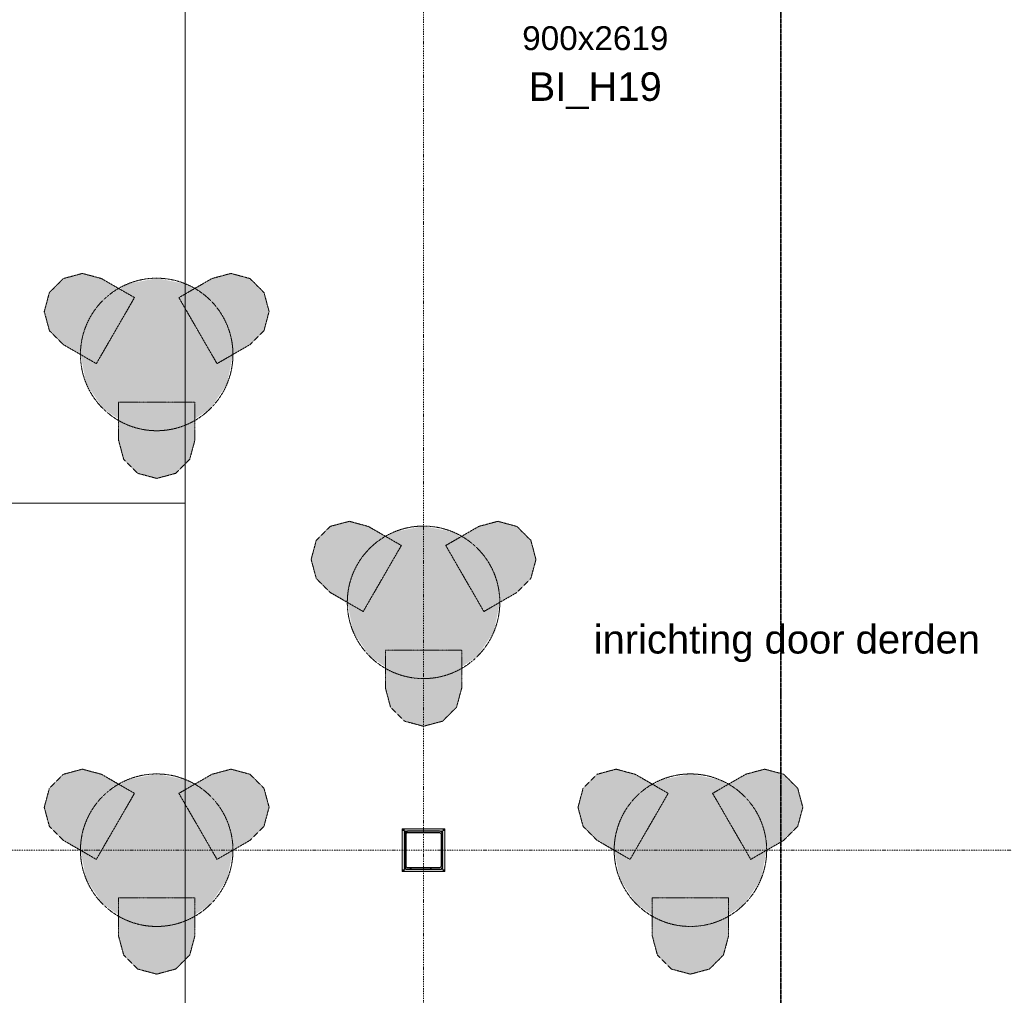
# Model space of a CAD drawing. Extents: x 0 to 92550, y 0 to 59400.
# Tile 72 of 87: x 33620 to 38786, y 33139 to 38256. Entities that reach past the tile are written whole.
import ezdxf
from ezdxf.xclip import XClip

# ---------------------------------------------------------------- set-up
doc = ezdxf.new("R2010")
doc.units = 0
doc.header["$MEASUREMENT"] = 0
doc.header["$XCLIPFRAME"] = 0
for name, pattern in [('Streep-punt fijn', [1251.000023, 626.000023, -312.5, 0, -312.5]), ('Streep-streepje', [1300, 1000, -100, 100, -100]), ('Streeplijn fijn', [234.119993, 155.999994, -78.119999])]:
    doc.linetypes.add(name, pattern=pattern)
for name, color, linetype in [('ZZ 22 Binnenwand metal stud', 7, 'Continuous'), ('ZZ 28 HDC staalconstructies', 7, 'Continuous'), ('ZZ 42 Aftimmerwerk algemeen', 7, 'Continuous'), ('ZZ 72 Vaste inrichting', 7, 'Continuous'), ('ZZ A Stramien', 7, 'Continuous'), ('ZZ Info_tekst Algemeen', 7, 'Continuous'), ('ZZ Markers doorsnede', 7, 'Continuous'), ('ZZ Zone Gebruiksruimten', 7, 'Continuous')]:
    doc.layers.add(name, color=color, linetype=linetype)
doc.styles.add('GENERATED_STYLE_1', font='arial.ttf')

# ---------------------------------------------------------------- blocks, each defined once
blk = doc.blocks.new('Drawing_1_1', base_point=(5738.9, 6500))
at = {"layer": 'ZZ 28 HDC staalconstructies', "linetype": 'Continuous', "lineweight": 0, "true_color": 0x000000}
h = blk.add_hatch(dxfattribs=at)
h.set_pattern_fill('515_Staal_0001', color=18, style=0, pattern_type=2)
h.set_pattern_definition([(225, (35638.87, 33984), (-159.1, 159.1), []), (225, (35585.83, 34037.03), (-159.1, 159.1), [])])
h.paths.add_polyline_path([(35822.9, 34000), (35654.9, 34000, 0.414214), (35638.9, 33984), (35638.9, 33816, 0.414214), (35654.9, 33800), (35822.9, 33800, 0.414214), (35838.9, 33816), (35838.9, 33984, 0.414214)])
h.paths.add_polyline_path([(35822.9, 33992, -0.414214), (35830.9, 33984), (35830.9, 33816, -0.414214), (35822.9, 33808), (35654.9, 33808, -0.414214), (35646.9, 33816), (35646.9, 33984, -0.414214), (35654.9, 33992)], flags=0)
at = {"layer": 'ZZ 42 Aftimmerwerk algemeen', "linetype": 'Continuous', "lineweight": 0, "true_color": 0x7f7f7f}
for points in [[(35638.9, 34012), (35626.9, 34012), (35638.9, 34000)], [(35638.9, 34000), (35626.9, 34012), (35626.9, 34000)], [(35638.9, 33800), (35638.9, 34000), (35626.9, 34000), (35626.9, 33800)], [(35638.9, 34000), (35838.9, 34000), (35838.9, 34012), (35638.9, 34012)], [(35838.9, 34000), (35850.9, 34012), (35838.9, 34012)], [(35838.9, 34000), (35850.9, 34000), (35850.9, 34012)], [(35838.9, 34000), (35838.9, 33800), (35850.9, 33800), (35850.9, 34000)], [(35638.9, 33800), (35626.9, 33788), (35638.9, 33788)], [(35626.9, 33800), (35626.9, 33788), (35638.9, 33800)], [(35838.9, 33800), (35638.9, 33800), (35638.9, 33788), (35838.9, 33788)], [(35838.9, 33800), (35850.9, 33788), (35850.9, 33800)], [(35838.9, 33788), (35850.9, 33788), (35838.9, 33800)]]:
    blk.add_hatch(color=8, dxfattribs=at).paths.add_polyline_path(points)
at = {"layer": 'ZZ 72 Vaste inrichting', "linetype": 'Continuous', "lineweight": 0, "true_color": 0xffffff}
for points in [[(34222.3, 36798.2), (34049, 36898.2), (33949.1, 36925), (33849.1, 36898.2), (33775.8, 36825), (33749, 36725.1), (33775.8, 36625), (33849.1, 36551.9), (34022.2, 36451.8)], [(33938.9, 36500), (33969.3, 36346.9), (34056, 36217.2), (34185.9, 36130.5), (34338.8, 36100.1), (34491.9, 36130.5), (34621.6, 36217.2), (34708.5, 36346.9), (34738.9, 36500), (34708.5, 36653.1), (34621.6, 36782.9), (34491.9, 36869.6), (34338.8, 36900), (34185.9, 36869.6), (34056, 36782.9), (33969.3, 36653.1)], [(34655.3, 36451.8), (34828.5, 36551.8), (34901.6, 36625.1), (34928.4, 36725), (34901.6, 36825), (34828.5, 36898.2), (34728.4, 36925.1), (34628.4, 36898.2), (34455.2, 36798.3)], [(34138.9, 36250), (34138.9, 36050), (34165.7, 35950), (34238.8, 35876.8), (34338.9, 35850), (34438.9, 35876.8), (34512, 35950), (34538.8, 36050), (34538.8, 36250)], [(35622.3, 35498.2), (35449, 35598.2), (35349.1, 35625), (35249.1, 35598.2), (35175.9, 35525), (35149, 35425), (35175.9, 35325), (35249.1, 35251.8), (35422.2, 35151.8)], [(35338.9, 35200), (35369.3, 35047), (35456.1, 34917.2), (35585.9, 34830.4), (35738.8, 34800), (35891.9, 34830.4), (36021.6, 34917.2), (36108.5, 35047), (36138.9, 35200), (36108.5, 35353), (36021.6, 35482.8), (35891.9, 35569.6), (35738.8, 35600), (35585.9, 35569.6), (35456.1, 35482.8), (35369.3, 35353)], [(36055.3, 35151.8), (36228.5, 35251.8), (36301.6, 35325), (36328.5, 35425), (36301.6, 35525), (36228.5, 35598.2), (36128.4, 35625), (36028.4, 35598.2), (35855.2, 35498.2)], [(35538.9, 34950), (35538.9, 34750), (35565.7, 34650), (35638.8, 34576.8), (35738.9, 34550), (35838.9, 34576.8), (35912, 34650), (35938.8, 34750), (35938.8, 34950)], [(34222.3, 34198.2), (34049, 34298.2), (33949.1, 34325), (33849.1, 34298.2), (33775.8, 34225), (33749, 34125), (33775.8, 34025), (33849.1, 33951.8), (34022.2, 33851.8)], [(33938.9, 33900), (33969.3, 33747), (34056, 33617.2), (34185.9, 33530.4), (34338.8, 33500), (34491.9, 33530.4), (34621.6, 33617.2), (34708.5, 33747), (34738.9, 33900), (34708.5, 34053), (34621.6, 34182.8), (34491.9, 34269.6), (34338.8, 34300), (34185.9, 34269.6), (34056, 34182.8), (33969.3, 34053)], [(34655.3, 33851.8), (34828.5, 33951.8), (34901.6, 34025), (34928.4, 34125), (34901.6, 34225), (34828.5, 34298.2), (34728.4, 34325), (34628.4, 34298.2), (34455.2, 34198.2)], [(37022.3, 34198.2), (36849, 34298.2), (36749.1, 34325), (36649.1, 34298.2), (36575.9, 34225), (36549, 34125), (36575.9, 34025), (36649.1, 33951.8), (36822.2, 33851.8)], [(36738.9, 33900), (36769.3, 33747), (36856.1, 33617.2), (36985.9, 33530.4), (37138.8, 33500), (37291.9, 33530.4), (37421.7, 33617.2), (37508.5, 33747), (37538.9, 33900), (37508.5, 34053), (37421.7, 34182.8), (37291.9, 34269.6), (37138.8, 34300), (36985.9, 34269.6), (36856.1, 34182.8), (36769.3, 34053)], [(37455.3, 33851.8), (37628.5, 33951.8), (37701.6, 34025), (37728.4, 34125), (37701.6, 34225), (37628.5, 34298.2), (37528.4, 34325), (37428.4, 34298.2), (37255.2, 34198.2)], [(34138.9, 33650), (34138.9, 33450), (34165.7, 33350), (34238.8, 33276.8), (34338.9, 33250), (34438.9, 33276.8), (34512, 33350), (34538.8, 33450), (34538.8, 33650)], [(36938.9, 33650), (36938.9, 33450), (36965.7, 33350), (37038.8, 33276.8), (37138.9, 33250), (37238.9, 33276.8), (37312, 33350), (37338.8, 33450), (37338.8, 33650)]]:
    blk.add_hatch(color=7, dxfattribs=at).paths.add_polyline_path(points)
at = {"layer": 'ZZ 28 HDC staalconstructies', "color": 7, "linetype": 'Continuous', "lineweight": 25, "ltscale": 0.01, "flags": 128}
for points in [[(35822.9, 34000), (35654.9, 34000, 0.414214), (35638.9, 33984), (35638.9, 33816, 0.414214), (35654.9, 33800), (35822.9, 33800, 0.414214), (35838.9, 33816), (35838.9, 33984, 0.414214)], [(35822.9, 33992, -0.414214), (35830.9, 33984), (35830.9, 33816, -0.414214), (35822.9, 33808), (35654.9, 33808, -0.414214), (35646.9, 33816), (35646.9, 33984, -0.414214), (35654.9, 33992)]]:
    blk.add_lwpolyline(points, format="xyb", close=True, dxfattribs=at)
at = {"layer": 'ZZ 42 Aftimmerwerk algemeen', "color": 7, "linetype": 'Continuous', "lineweight": 9, "ltscale": 0.01, "flags": 128}
for points in [[(35626.9, 34012), (35638.9, 34012)], [(35626.9, 34012), (35626.9, 33788)], [(35838.9, 34012), (35638.9, 34012)], [(35638.9, 33800), (35638.9, 34000)], [(35638.9, 34000), (35838.9, 34000)], [(35850.9, 34012), (35838.9, 34012)], [(35838.9, 34000), (35838.9, 33800)], [(35850.9, 33800), (35850.9, 34012)], [(35626.9, 33788), (35638.9, 33788)], [(35838.9, 33800), (35638.9, 33800)], [(35638.9, 33788), (35850.9, 33788)], [(35850.9, 33788), (35850.9, 33800)]]:
    blk.add_lwpolyline(points, dxfattribs=at)
at = {"layer": 'ZZ 72 Vaste inrichting', "color": 174, "linetype": 'Streeplijn fijn', "lineweight": 5, "ltscale": 0.01, "true_color": 0x0000aa, "flags": 128}
for points in [[(33775.8, 36825), (33849, 36898.2)], [(33849.1, 36898.2), (33949, 36925)], [(33949, 36925), (34049, 36898.2)], [(34049.1, 36898.2), (34222.3, 36798.3)], [(34455.3, 36798.2), (34628.5, 36898.2)], [(34628.4, 36898.2), (34728.4, 36925)], [(34728.5, 36925), (34828.4, 36898.2)], [(34828.5, 36898.2), (34901.6, 36825.1)], [(33749.1, 36725), (33775.9, 36825)], [(34222.3, 36798.2), (34022.2, 36451.8)], [(34655.3, 36451.8), (34455.2, 36798.3)], [(34901.7, 36825), (34928.5, 36725.1)], [(33775.8, 36625), (33749, 36725)], [(34928.5, 36725), (34901.6, 36625.1)], [(33849.1, 36551.8), (33775.9, 36625)], [(34901.7, 36625), (34828.5, 36551.9)], [(34022.3, 36451.8), (33849, 36551.8)], [(34828.5, 36551.8), (34655.2, 36451.9)], [(34138.9, 36250), (34538.8, 36250)], [(34138.9, 36050), (34138.9, 36250)], [(34538.9, 36250), (34538.9, 36050)], [(34165.7, 35950), (34138.8, 36050)], [(34538.9, 36050), (34512, 35950)], [(34238.9, 35876.8), (34165.7, 35950)], [(34512.1, 35950), (34438.9, 35876.9)], [(34338.9, 35850), (34238.9, 35876.8)], [(34438.9, 35876.8), (34338.9, 35850)], [(35175.9, 35525), (35249, 35598.3)], [(35249.1, 35598.2), (35349, 35625)], [(35349.1, 35625), (35449, 35598.2)], [(35449.1, 35598.2), (35622.3, 35498.2)], [(35855.3, 35498.2), (36028.5, 35598.2)], [(36028.5, 35598.2), (36128.4, 35625)], [(36128.5, 35625), (36228.4, 35598.2)], [(36228.5, 35598.2), (36301.6, 35525)], [(35149.1, 35425), (35175.9, 35525)], [(35622.3, 35498.2), (35422.2, 35151.8)], [(36055.3, 35151.8), (35855.2, 35498.2)], [(36301.7, 35525), (36328.5, 35425)], [(35175.9, 35325), (35149, 35425)], [(36328.5, 35425), (36301.6, 35325)], [(35249.1, 35251.8), (35175.9, 35325)], [(36301.7, 35325), (36228.5, 35251.9)], [(35422.3, 35151.8), (35249, 35251.8)], [(36228.5, 35251.8), (36055.2, 35151.8)], [(35538.9, 34950), (35938.8, 34950)], [(35538.9, 34750), (35538.9, 34950)], [(35938.9, 34950), (35938.9, 34750)], [(35565.7, 34650), (35538.8, 34750)], [(35938.9, 34750), (35912, 34650)], [(35638.9, 34576.8), (35565.7, 34650)], [(35912.1, 34650), (35838.9, 34576.8)], [(35738.9, 34550), (35638.9, 34576.8)], [(35838.9, 34576.8), (35738.9, 34550)], [(33849.1, 34298.2), (33949, 34325)], [(33949, 34325), (34049, 34298.2)], [(34628.4, 34298.2), (34728.4, 34325)], [(34728.5, 34325), (34828.4, 34298.2)], [(36649.1, 34298.2), (36749, 34325)], [(36749.1, 34325), (36849, 34298.2)], [(37428.5, 34298.2), (37528.4, 34325)], [(37528.5, 34325), (37628.4, 34298.2)], [(33775.8, 34225), (33849, 34298.2)], [(34049.1, 34298.2), (34222.3, 34198.2)], [(34455.3, 34198.2), (34628.5, 34298.2)], [(34828.5, 34298.2), (34901.6, 34225)], [(36575.9, 34225), (36649, 34298.2)], [(36849.1, 34298.2), (37022.3, 34198.2)], [(37255.3, 34198.2), (37428.5, 34298.2)], [(37628.5, 34298.2), (37701.6, 34225)], [(33749.1, 34125), (33775.9, 34225)], [(34222.3, 34198.2), (34022.2, 33851.8)], [(34655.3, 33851.8), (34455.2, 34198.2)], [(34901.7, 34225), (34928.5, 34125)], [(36549.1, 34125), (36575.9, 34225)], [(37022.3, 34198.2), (36822.2, 33851.8)], [(37455.3, 33851.8), (37255.2, 34198.2)], [(37701.7, 34225), (37728.5, 34125)], [(33775.8, 34025), (33749, 34125)], [(34928.5, 34125), (34901.6, 34025)], [(36575.9, 34025), (36549, 34125)], [(37728.5, 34125), (37701.7, 34025)], [(33849.1, 33951.8), (33775.9, 34025)], [(34901.7, 34025), (34828.5, 33951.8)], [(36649.1, 33951.8), (36575.9, 34025)], [(37701.7, 34025), (37628.5, 33951.8)], [(34022.3, 33851.8), (33849, 33951.8)], [(34828.5, 33951.8), (34655.2, 33851.8)], [(36822.3, 33851.8), (36649, 33951.8)], [(37628.5, 33951.8), (37455.3, 33851.8)], [(34138.9, 33650), (34538.8, 33650)], [(34138.9, 33450), (34138.9, 33650)], [(34538.9, 33650), (34538.9, 33450)], [(36938.9, 33650), (37338.8, 33650)], [(36938.9, 33450), (36938.9, 33650)], [(37338.9, 33650), (37338.9, 33450)], [(34165.7, 33350), (34138.8, 33450)], [(34538.9, 33450), (34512, 33350)], [(36965.7, 33350), (36938.8, 33450)], [(37338.9, 33450), (37312.1, 33350)], [(34238.9, 33276.8), (34165.7, 33350)], [(34512.1, 33350), (34438.9, 33276.8)], [(37038.9, 33276.8), (36965.7, 33350)], [(37312.1, 33350), (37238.9, 33276.8)], [(34338.9, 33250), (34238.9, 33276.8)], [(34438.9, 33276.8), (34338.9, 33250)], [(37138.9, 33250), (37038.9, 33276.8)], [(37238.9, 33276.8), (37138.9, 33250)]]:
    blk.add_lwpolyline(points, dxfattribs=at)
for points in [[(34738.9, 36500, 0.414214), (34338.9, 36900, 0.414214), (33938.8, 36500, 0.414214), (34338.9, 36100.1, 0.414214)], [(36138.9, 35200, 0.414214), (35738.9, 35600, 0.414214), (35338.8, 35200, 0.414214), (35738.9, 34800, 0.414214)], [(34738.9, 33900, 0.414214), (34338.9, 34300, 0.414214), (33938.8, 33900, 0.414214), (34338.9, 33500, 0.414214)], [(37538.9, 33900, 0.414214), (37138.9, 34300, 0.414214), (36738.8, 33900, 0.414214), (37138.9, 33500, 0.414214)]]:
    blk.add_lwpolyline(points, format="xyb", close=True, dxfattribs=at)
at = {"layer": 'ZZ A Stramien', "color": 7, "linetype": 'Streep-punt fijn', "lineweight": 9, "ltscale": 0.01}
for p, q in [((35738.9, 6500), (35738.9, 52900)), ((8788.9, 33900), (61238.9, 33900))]:
    blk.add_line(p, q, dxfattribs=at)
at = {"layer": 'ZZ Markers doorsnede', "color": 7, "linetype": 'Streep-streepje', "lineweight": 35, "ltscale": 0.01}
blk.add_line((37613.9, 50300), (37613.9, 9100), dxfattribs=at)
at = {"layer": 'ZZ Zone Gebruiksruimten', "color": 255, "linetype": 'Continuous', "lineweight": 0, "ltscale": 0.01, "flags": 128}
for points in [[(20874.8, 47800), (14880.7, 42914), (17735.5, 38530), (20523.9, 38530), (20523.9, 35720), (34488.9, 35720), (34488.9, 47800)], [(17000, 39659.4), (12206.7, 36538.1), (14763.8, 32611.2), (14833.4, 32656.5), (20245.5, 24345.3), (20175.9, 24300), (20808.1, 23329.2), (28218.9, 28155), (34488.9, 28155), (34488.9, 35720), (20523.9, 35720), (20523.9, 36470), (18473.9, 36470), (18473.9, 38530), (17735.5, 38530)], [(43074.9, 38350), (34488.9, 38350), (34488.9, 28155), (35626.9, 28155), (35626.9, 28257), (35850.9, 28257), (35850.9, 28155), (43126.9, 28155), (43126.9, 28257), (43350.9, 28257), (43350.9, 28155), (50758.9, 28155), (50758.9, 29700), (43138.9, 29700), (43138.9, 33736), (43066.9, 33736), (43066.9, 33912), (43138.9, 33912), (43138.9, 38308), (43074.9, 38308)]]:
    blk.add_lwpolyline(points, close=True, dxfattribs=at)
at = {"layer": 'ZZ 22 Binnenwand metal stud', "color": 7, "linetype": 'Continuous', "lineweight": 5, "attachment_point": 1, "style": 'GENERATED_STYLE_1'}
for s, insert, char_height in [('\\A1;{\\pql;\\fArial|b0|i0|c0|p0;\\W1.000000;900x2619}', (36256.3, 38221.4), 125), ('\\A1;{\\pql;\\fArial|b0|i0|c0|p0;\\W1.000000;BI_H19}', (36289.8, 37980), 150)]:
    blk.add_mtext(s, dxfattribs=dict(at, insert=insert, char_height=char_height))
at = {"layer": 'ZZ Info_tekst Algemeen', "color": 174, "linetype": 'Continuous', "lineweight": 5, "true_color": 0x0000aa, "insert": (37644.7, 35081.5), "char_height": 150, "attachment_point": 2, "style": 'GENERATED_STYLE_1'}
blk.add_mtext('\\A1;{\\pqc;\\fArial|b0|i0|c0|p0;\\W1.000000;inrichting door derden}', dxfattribs=at)

msp = doc.modelspace()

# ---------------------------------------------------------------- block references
at = {"color": 7, "linetype": 'Continuous', "lineweight": 25, "ltscale": 0.01}
ref = msp.add_blockref('Drawing_1_1', (5738.9, 6500), dxfattribs=at)
XClip(ref).set_block_clipping_path([(1000, 1000), (66950, 58400)])

doc.saveas('drawing.dxf')
